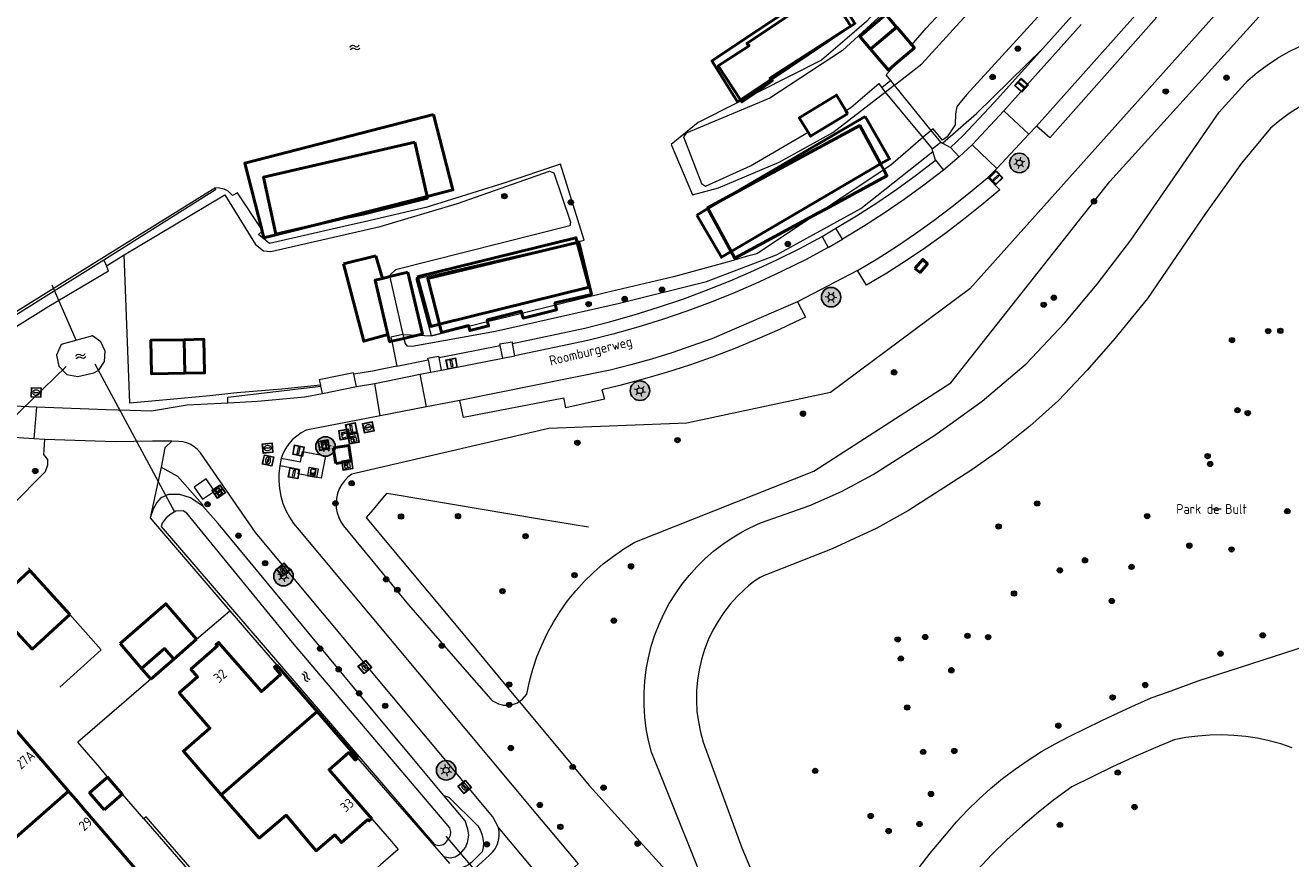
# Model space of a CAD drawing. Header units: metres. Extents: x 94279 to 96109, y 461866 to 463040.
# Tile 14 of 175: x 94689 to 94819, y 462377 to 462463. Entities that reach past the tile are written whole.
import ezdxf
from ezdxf.enums import TextEntityAlignment as Align

# ---------------------------------------------------------------- set-up
doc = ezdxf.new("R2010")
doc.units = ezdxf.units.M
doc.layers.get('0').update_dxf_attribs({"linetype": 'CONTINUOUS'})
for name, color, linetype, lineweight in [('B-WE-OV-LICHTMAST', 252, 'CONTINUOUS', 25), ('B_BEBOUWINGSGRENS_0', 132, 'CONTINUOUS', 50), ('B_LUIFEL_1', 132, 'CONTINUOUS', 50), ('B_OPSTAL_0', 132, 'CONTINUOUS', 50), ('B_OPSTAL_1', 132, 'CONTINUOUS', 50), ('B_TUSSENMUUR_0', 132, 'CONTINUOUS', 50), ('B_WOONBOOT_LIJN_0', 132, 'CONTINUOUS', 50), ('G_GRENS_ALGEMEEN_0', 251, 'CONTINUOUS', 13), ('K_DUIKER_LIJN_-1', 251, 'CONTINUOUS', 13), ('K_KUNSTWERKGRENS_0', 251, 'CONTINUOUS', 13), ('K_KUNSTWERKGRENS_1', 251, 'CONTINUOUS', 13), ('Q_BOOM_0', 251, 'CONTINUOUS', 13), ('Q_BRANDKRAAN_0', 251, 'CONTINUOUS', 13), ('Q_CAI-KAST_0', 251, 'CONTINUOUS', 13), ('Q_ELEKTRAKAST_0', 251, 'CONTINUOUS', 13), ('Q_GASKAST_0', 251, 'CONTINUOUS', 13), ('Q_KOLK_0', 251, 'CONTINUOUS', 13), ('Q_LICHTMAST_0', 251, 'CONTINUOUS', 13), ('Q_PAAL_STEEN_0', 251, 'CONTINUOUS', 13), ('Q_STRAATNAAMBORD_0', 251, 'CONTINUOUS', 13), ('Q_VERKEERSBORDPAAL_0', 251, 'CONTINUOUS', 13), ('Q_WATERLEIDINGPUT_0', 251, 'CONTINUOUS', 13), ('S_GBKN_SYMBOOL_WATER_0', 251, 'CONTINUOUS', 13), ('T_CULTUURGRENS_0', 251, 'CONTINUOUS', 13), ('T_HAAG_0', 251, 'CONTINUOUS', 13), ('T_HEK_LIJN_0', 251, 'CONTINUOUS', 13), ('T_MUUR_30CM_0', 251, 'CONTINUOUS', 13), ('T_WALBESCHERMING_0', 251, 'CONTINUOUS', 13), ('V_WEGGRENS_0', 251, 'CONTINUOUS', 13), ('W_WALBESCHERMING_LIJN_0', 251, 'CONTINUOUS', 13), ('W_WATERGRENS_0', 251, 'CONTINUOUS', 13), ('Z_GBKN_HUISNUMMER_0', 251, 'CONTINUOUS', 13), ('Z_STRAATNAAM_0', 251, 'CONTINUOUS', 13), ('Z_TERREINNAAM_0', 251, 'CONTINUOUS', 13)]:
    doc.layers.add(name, color=color, linetype=linetype, lineweight=lineweight)
doc.styles.get("Standard").update_dxf_attribs({"font": 'isocp.shx'})

# ---------------------------------------------------------------- blocks, each defined once
blk = doc.blocks.new('Q_VERKEERSBORDPAAL')
for points in [[(-0.5, 0.5), (0.5, 0.5), (0.5, -0.5), (-0.5, -0.5)], [(-0.08, 0.33), (0.07, 0.33), (0.07, -0.33), (-0.08, -0.33)]]:
    blk.add_lwpolyline(points, close=True)
blk.add_lwpolyline([(-0.44, 0.46), (0.44, 0.46, -0.414214), (0.46, 0.44), (0.46, -0.44, -0.414214), (0.44, -0.46), (-0.44, -0.46, -0.414214), (-0.46, -0.44), (-0.46, 0.44), (-0.46, 0.44), (-0.46, 0.45), (-0.46, 0.45), (-0.46, 0.45), (-0.46, 0.45), (-0.46, 0.45), (-0.46, 0.45), (-0.46, 0.46), (-0.46, 0.46), (-0.46, 0.46), (-0.45, 0.46), (-0.45, 0.46), (-0.45, 0.46), (-0.45, 0.46), (-0.45, 0.46), (-0.45, 0.46), (-0.44, 0.46), (-0.44, 0.46)], format="xyb")
blk = doc.blocks.new('Q_LICHTMAST')
for points in [[(-0.26, 0.15), (-0.52, 0.3)], [(0, 0.3), (0, 0.6)], [(0.26, 0.15), (0.52, 0.3)], [(-0.26, -0.15), (-0.52, -0.3)], [(0, -0.3), (0, -0.6)], [(0.26, -0.15), (0.52, -0.3)]]:
    blk.add_lwpolyline(points)
blk.add_circle((0, 0), 0.3)
blk = doc.blocks.new('Q_PAAL_STEEN')
for points in [[(-0.5, 0.5), (0.5, 0.5), (0.5, -0.5), (-0.5, -0.5)], [(-0.08, 0.33), (0.07, 0.33), (0.07, -0.33), (-0.08, -0.33)]]:
    blk.add_lwpolyline(points, close=True)
blk.add_lwpolyline([(-0.44, 0.46), (0.44, 0.46, -0.414214), (0.46, 0.44), (0.46, -0.44, -0.414214), (0.44, -0.46), (-0.44, -0.46, -0.414214), (-0.46, -0.44), (-0.46, 0.44), (-0.46, 0.44), (-0.46, 0.45), (-0.46, 0.45), (-0.46, 0.45), (-0.46, 0.45), (-0.46, 0.45), (-0.46, 0.45), (-0.46, 0.46), (-0.46, 0.46), (-0.46, 0.46), (-0.45, 0.46), (-0.45, 0.46), (-0.45, 0.46), (-0.45, 0.46), (-0.45, 0.46), (-0.45, 0.46), (-0.44, 0.46), (-0.44, 0.46)], format="xyb")
blk = doc.blocks.new('Q_KOLK')
blk.add_lwpolyline([(-0.5, 0.5), (0.5, 0.5), (0.5, -0.5), (-0.5, -0.5)], close=True)
for points in [[(-0.44, 0.46), (0.44, 0.46, -0.414214), (0.46, 0.44), (0.46, -0.44, -0.414214), (0.44, -0.46), (-0.44, -0.46, -0.414214), (-0.46, -0.44), (-0.46, 0.44, -0.414214), (-0.44, 0.46)], [(-0.34, 0.1, 0.380426), (-0.28, -0.18)], [(-0.01, 0.27, 0.240218), (-0.34, 0.1)], [(-0.19, 0.04, 0.853344), (-0.19, -0.03)], [(0.33, 0.11, 0.240191), (-0.01, 0.27)], [(0.18, -0.03, 0.849746), (0.18, 0.04)], [(0.27, -0.18, 0.380426), (0.33, 0.11)], [(-0.28, -0.18, 0.148452), (0.01, -0.26)], [(0.01, -0.26, 0.131742), (0.27, -0.18)]]:
    blk.add_lwpolyline(points, format="xyb")
for points in [[(-0.19, 0.04), (0.18, 0.04)], [(0.18, -0.03), (-0.19, -0.03)]]:
    blk.add_lwpolyline(points)
blk = doc.blocks.new('Q_WATERLEIDINGPUT')
blk.add_lwpolyline([(-0.5, 0.5), (0.5, 0.5), (0.5, -0.5), (-0.5, -0.5)], close=True)
for points in [[(-0.44, 0.46), (0.44, 0.46, -0.414214), (0.46, 0.44), (0.46, -0.44, -0.414214), (0.44, -0.46), (-0.44, -0.46, -0.414214), (-0.46, -0.44), (-0.46, 0.44), (-0.46, 0.44), (-0.46, 0.45), (-0.46, 0.45), (-0.46, 0.45), (-0.46, 0.45), (-0.46, 0.45), (-0.46, 0.45), (-0.46, 0.46), (-0.46, 0.46), (-0.46, 0.46), (-0.45, 0.46), (-0.45, 0.46), (-0.45, 0.46), (-0.45, 0.46), (-0.45, 0.46), (-0.45, 0.46), (-0.44, 0.46), (-0.44, 0.46)], [(-0.34, 0.1, 0.380426), (-0.28, -0.18)], [(-0.01, 0.27, 0.240218), (-0.34, 0.1)], [(-0.19, 0.04, 0.853344), (-0.19, -0.03)], [(0.33, 0.11, 0.240191), (-0.01, 0.27)], [(0.18, -0.03, 0.849746), (0.18, 0.04)], [(0.27, -0.18, 0.380426), (0.33, 0.11)], [(-0.28, -0.18, 0.148452), (0.01, -0.26)], [(0.01, -0.26, 0.131742), (0.27, -0.18)]]:
    blk.add_lwpolyline(points, format="xyb")
for points in [[(-0.19, 0.04), (0.18, 0.04)], [(0.18, -0.03), (-0.19, -0.03)]]:
    blk.add_lwpolyline(points)
blk = doc.blocks.new('Q_BRANDKRAAN')
blk.add_lwpolyline([(-0.5, 0.5), (0.5, 0.5), (0.5, -0.5), (-0.5, -0.5)], close=True)
for points in [[(-0.44, 0.46), (0.44, 0.46, -0.414214), (0.46, 0.44), (0.46, -0.44, -0.414214), (0.44, -0.46), (-0.44, -0.46, -0.414214), (-0.46, -0.44), (-0.46, 0.44), (-0.46, 0.44), (-0.46, 0.45), (-0.46, 0.45), (-0.46, 0.45), (-0.46, 0.45), (-0.46, 0.45), (-0.46, 0.45), (-0.46, 0.46), (-0.46, 0.46), (-0.46, 0.46), (-0.45, 0.46), (-0.45, 0.46), (-0.45, 0.46), (-0.45, 0.46), (-0.45, 0.46), (-0.45, 0.46), (-0.44, 0.46), (-0.44, 0.46)], [(-0.34, 0.1, 0.380426), (-0.28, -0.18)], [(-0.01, 0.27, 0.240218), (-0.34, 0.1)], [(-0.19, 0.04, 0.853344), (-0.19, -0.03)], [(0.33, 0.11, 0.240191), (-0.01, 0.27)], [(0.18, -0.03, 0.849746), (0.18, 0.04)], [(0.27, -0.18, 0.380426), (0.33, 0.11)], [(-0.28, -0.18, 0.148452), (0.01, -0.26)], [(0.01, -0.26, 0.131742), (0.27, -0.18)]]:
    blk.add_lwpolyline(points, format="xyb")
for points in [[(-0.19, 0.04), (0.18, 0.04)], [(0.18, -0.03), (-0.19, -0.03)]]:
    blk.add_lwpolyline(points)
blk = doc.blocks.new('Q_GASKAST')
blk.add_lwpolyline([(-0.44, 0.46), (0.44, 0.46, -0.414214), (0.46, 0.44), (0.46, -0.44, -0.414214), (0.44, -0.46), (-0.44, -0.46, -0.414214), (-0.46, -0.44), (-0.46, 0.44), (-0.46, 0.44), (-0.46, 0.44), (-0.46, 0.45), (-0.46, 0.45), (-0.46, 0.45), (-0.46, 0.45), (-0.46, 0.45), (-0.46, 0.45), (-0.46, 0.45), (-0.45, 0.46), (-0.45, 0.46), (-0.45, 0.46), (-0.45, 0.46), (-0.45, 0.46), (-0.45, 0.46), (-0.44, 0.46), (-0.44, 0.46), (-0.44, 0.46)], format="xyb")
blk.add_lwpolyline([(-0.44, 0.46), (0.44, 0.46, -0.414214), (0.46, 0.44), (0.46, -0.44, -0.414214), (0.44, -0.46), (-0.44, -0.46, -0.414214), (-0.46, -0.44), (-0.46, 0.44), (-0.46, 0.44), (-0.46, 0.44), (-0.46, 0.45), (-0.46, 0.45), (-0.46, 0.45), (-0.46, 0.45), (-0.46, 0.45), (-0.46, 0.45), (-0.46, 0.45), (-0.45, 0.46), (-0.45, 0.46), (-0.45, 0.46), (-0.45, 0.46), (-0.45, 0.46), (-0.45, 0.46), (-0.44, 0.46), (-0.44, 0.46), (-0.44, 0.46)], format="xyb")
for points in [[(-0.26, 0.26), (0.25, 0.26), (0.25, 0.18), (-0.26, 0.18)], [(-0.26, 0.26), (-0.26, 0.18), (0.25, 0.18), (0.25, 0.26)], [(-0.26, 0.1), (0.25, 0.1), (0.25, -0.33), (-0.26, -0.33)], [(-0.26, 0.1), (-0.26, -0.33), (0.25, -0.33), (0.25, 0.1)]]:
    blk.add_lwpolyline(points, close=True)
blk.add_circle((-0.17, -0.04), 0.0354)
blk.add_circle((-0.17, -0.04), 0.0354)
blk = doc.blocks.new('Q_CAI-KAST')
for points in [[(-0.5, 0.5), (0.5, 0.5), (0.5, -0.5), (-0.5, -0.5)], [(-0.26, 0.26), (0.25, 0.26), (0.25, 0.19), (-0.26, 0.19)], [(-0.26, 0.11), (0.25, 0.11), (0.25, -0.33), (-0.26, -0.33)]]:
    blk.add_lwpolyline(points, close=True)
blk.add_lwpolyline([(-0.44, 0.46), (0.44, 0.46, -0.414214), (0.46, 0.44), (0.46, -0.44, -0.414214), (0.44, -0.46), (-0.44, -0.46, -0.414214), (-0.46, -0.44), (-0.46, 0.44), (-0.46, 0.44), (-0.46, 0.45), (-0.46, 0.45), (-0.46, 0.45), (-0.46, 0.45), (-0.46, 0.45), (-0.46, 0.45), (-0.46, 0.46), (-0.46, 0.46), (-0.46, 0.46), (-0.45, 0.46), (-0.45, 0.46), (-0.45, 0.46), (-0.45, 0.46), (-0.45, 0.46), (-0.45, 0.46), (-0.44, 0.46), (-0.44, 0.46)], format="xyb")
blk.add_circle((-0.18, -0.03), 0.0354)
blk = doc.blocks.new('Q_ELEKTRAKAST')
for points in [[(-0.5, 0.5), (0.5, 0.5), (0.5, -0.5), (-0.5, -0.5)], [(-0.26, 0.26), (0.25, 0.26), (0.25, 0.19), (-0.26, 0.19)], [(-0.26, 0.11), (0.25, 0.11), (0.25, -0.33), (-0.26, -0.33)]]:
    blk.add_lwpolyline(points, close=True)
blk.add_lwpolyline([(-0.44, 0.46), (0.44, 0.46, -0.414214), (0.46, 0.44), (0.46, -0.44, -0.414214), (0.44, -0.46), (-0.44, -0.46, -0.414214), (-0.46, -0.44), (-0.46, 0.44), (-0.46, 0.44), (-0.46, 0.45), (-0.46, 0.45), (-0.46, 0.45), (-0.46, 0.45), (-0.46, 0.45), (-0.46, 0.45), (-0.46, 0.46), (-0.46, 0.46), (-0.46, 0.46), (-0.45, 0.46), (-0.45, 0.46), (-0.45, 0.46), (-0.45, 0.46), (-0.45, 0.46), (-0.45, 0.46), (-0.44, 0.46), (-0.44, 0.46)], format="xyb")
blk.add_lwpolyline([(-0.18, 0, -1), (-0.18, -0.07, -1)], format="xyb", close=True)
blk.add_lwpolyline([(0.04, 0.09), (-0.06, -0.11), (0.04, -0.11), (-0.06, -0.31)])
blk = doc.blocks.new('Q_STRAATNAAMBORD')
for points in [[(-0.5, 0.5), (0.5, 0.5), (0.5, -0.5), (-0.5, -0.5)], [(-0.37, 0.22), (0.36, 0.22), (0.36, -0.21), (-0.37, -0.21)]]:
    blk.add_lwpolyline(points, close=True)
for points in [[(-0.44, 0.46), (0.44, 0.46, -0.414214), (0.46, 0.44), (0.46, -0.44, -0.414214), (0.44, -0.46), (-0.44, -0.46, -0.414214), (-0.46, -0.44), (-0.46, 0.44), (-0.46, 0.44), (-0.46, 0.45), (-0.46, 0.45), (-0.46, 0.45), (-0.46, 0.45), (-0.46, 0.45), (-0.46, 0.45), (-0.46, 0.46), (-0.46, 0.46), (-0.46, 0.46), (-0.45, 0.46), (-0.45, 0.46), (-0.45, 0.46), (-0.45, 0.46), (-0.45, 0.46), (-0.45, 0.46), (-0.44, 0.46), (-0.44, 0.46)], [(-0.29, 0.16), (0.28, 0.16, -0.414214), (0.3, 0.14), (0.3, -0.13, -0.414214), (0.28, -0.16), (-0.29, -0.16, -0.414214), (-0.31, -0.13), (-0.31, 0.14), (-0.31, 0.14), (-0.31, 0.14), (-0.31, 0.14), (-0.31, 0.15), (-0.31, 0.15), (-0.31, 0.15), (-0.3, 0.15), (-0.3, 0.15), (-0.3, 0.15), (-0.3, 0.16), (-0.3, 0.16), (-0.3, 0.16), (-0.3, 0.16), (-0.29, 0.16), (-0.29, 0.16), (-0.29, 0.16), (-0.29, 0.16), (-0.29, 0.16)]]:
    blk.add_lwpolyline(points, format="xyb")
blk = doc.blocks.new('WATERSYMBOOL')
for points in [[(-0.5, 0.15), (-0.44, 0.21), (-0.31, 0.27), (-0.19, 0.27), (-0.06, 0.21), (0, 0.15), (0.06, 0.09), (0.19, 0.02), (0.31, 0.02), (0.44, 0.09), (0.5, 0.15)], [(-0.5, -0.15), (-0.44, -0.09), (-0.31, -0.02), (-0.19, -0.02), (-0.06, -0.09), (0, -0.15), (0.06, -0.21), (0.19, -0.27), (0.31, -0.27), (0.44, -0.21), (0.5, -0.15)]]:
    blk.add_lwpolyline(points)
blk = doc.blocks.new('Q_BOOM')
for radius in [0.27, 0.18, 0.09]:
    blk.add_circle((0, 0), radius)
blk = doc.blocks.new('LM')
at = {"linetype": 'ByBlock'}
h = blk.add_hatch(color=256, dxfattribs=at)
h.dxf.hatch_style = 1
edge = h.paths.add_edge_path()
edge.add_arc((0, 0), 1, 0, 360)
blk.add_circle((0, 0), 1, dxfattribs=at)

msp = doc.modelspace()

# ---------------------------------------------------------------- linework, layer by layer
at = {"layer": 'B_BEBOUWINGSGRENS_0'}
for p, q in [((94773.26, 462453.67), (94773.06, 462454)), ((94724.86, 462439.08), (94721.52, 462438.26)), ((94725.52, 462436.78), (94724.86, 462439.08)), ((94705.25, 462427.05), (94705.19, 462430.49)), ((94698.6, 462399.32), (94700.81, 462396.78)), ((94704.11, 462397.73), (94706.46, 462399.77)), ((94718.83, 462392.35), (94714.69, 462397.12)), ((94722.97, 462387.58), (94718.83, 462392.35)), ((94693.3, 462384.2), (94687.73, 462390.64))]:
    msp.add_line(p, q, dxfattribs=at)
for points in [[(94779.84, 462460.73), (94778.29, 462462.55), (94775.62, 462460.28), (94777.44, 462458.15), (94778.15, 462458.76)], [(94778.15, 462458.76), (94780.11, 462460.43), (94779.84, 462460.73)], [(94773.06, 462454), (94772.1, 462455.58), (94768.3, 462453.25), (94769.21, 462451.76)], [(94769.21, 462451.76), (94769.46, 462451.35), (94773.26, 462453.67)], [(94721.52, 462438.26), (94723.61, 462430.34), (94726.09, 462431.02)], [(94780.16, 462437.8), (94780.7, 462437.39), (94781.45, 462438.26), (94780.97, 462438.72), (94780.16, 462437.8)], [(94726.09, 462431.02), (94724.77, 462436.59), (94725.52, 462436.78)], [(94705.19, 462430.49), (94701.76, 462430.43), (94701.82, 462426.99), (94705.25, 462427.05)], [(94693.45, 462402.32), (94689.34, 462406.83), (94685.74, 462403.51)], [(94685.74, 462403.51), (94685.45, 462403.25), (94685.8, 462402.87), (94689.59, 462398.76), (94693.45, 462402.32)], [(94706.46, 462399.77), (94705.5, 462400.87), (94703.29, 462403.41), (94698.6, 462399.32)], [(94714.69, 462397.12), (94714.44, 462396.91), (94715.08, 462396.14), (94713.1, 462394.4), (94708.71, 462399.44), (94708.46, 462399.22), (94708.59, 462399.08), (94705.87, 462396.7), (94706.56, 462395.91), (94704.68, 462394.28), (94707.83, 462390.66), (94705.1, 462388.29), (94708.99, 462383.83)], [(94700.81, 462396.78), (94703.16, 462398.82), (94704.11, 462397.73)], [(94724.42, 462381.36), (94720.05, 462386.39), (94722.06, 462388.14), (94722.73, 462387.38), (94722.97, 462387.58)], [(94700.16, 462376.26), (94694.74, 462382.53), (94694.09, 462383.29), (94693.49, 462383.98), (94693.3, 462384.2)], [(94708.99, 462383.83), (94712.88, 462379.37), (94715.63, 462381.72), (94718.74, 462378.08), (94720.63, 462379.7), (94721.31, 462378.92), (94724.04, 462381.28), (94724.17, 462381.14), (94724.42, 462381.36)]]:
    msp.add_lwpolyline(points, dxfattribs=at)
at = {"layer": 'B_LUIFEL_1'}
for p, q in [((94726.29, 462436.96), (94725.52, 462436.78)), ((94728.12, 462437.4), (94726.29, 462436.96)), ((94726.48, 462430.33), (94727.72, 462430.62)), ((94727.72, 462430.62), (94729.13, 462430.95)), ((94701.77, 462395.69), (94704.11, 462397.73)), ((94700.81, 462396.78), (94701.77, 462395.69))]:
    msp.add_line(p, q, dxfattribs=at)
for points in [[(94778.28, 462462.55), (94777.18, 462463.85), (94774.52, 462461.57), (94775.62, 462460.28), (94778.28, 462462.55)], [(94729.13, 462430.95), (94729.62, 462431.07), (94728.12, 462437.4)], [(94705.25, 462427.05), (94707.28, 462427.09), (94707.21, 462430.53), (94705.19, 462430.49)], [(94726.09, 462431.02), (94726.26, 462430.28), (94726.48, 462430.33)], [(94696.98, 462382.27), (94698.83, 462383.87), (94697.32, 462385.61), (94695.48, 462384.01), (94696.98, 462382.27)]]:
    msp.add_lwpolyline(points, dxfattribs=at)
at = {"layer": 'B_OPSTAL_0'}
msp.add_line((94720.47, 462419.4), (94720.74, 462417.79), dxfattribs=at)
msp.add_lwpolyline([(94720.74, 462417.79), (94722.33, 462418.03), (94722.06, 462419.65), (94720.47, 462419.4)], dxfattribs=at)
at = {"layer": 'B_OPSTAL_1'}
for p, q in [((94773.24, 462462.43), (94773.25, 462462.43)), ((94762.27, 462455.09), (94762.33, 462455)), ((94730.1, 462445.18), (94728.86, 462450.76)), ((94776.96, 462447.91), (94776.63, 462448.51)), ((94758.92, 462443.93), (94761.3, 462439.53))]:
    msp.add_line(p, q, dxfattribs=at)
for points in [[(94773.6, 462462.66), (94771.17, 462466.39), (94762.93, 462460.88), (94763.15, 462460.63), (94759.98, 462458.59), (94762.27, 462455.09)], [(94773.25, 462462.43), (94773.6, 462462.66), (94773.6, 462462.66)], [(94765.4, 462457.18), (94765.29, 462457.32), (94773.24, 462462.43)], [(94763.49, 462455.59), (94764.09, 462456.02), (94765.52, 462457.05), (94765.4, 462457.18)], [(94762.33, 462455), (94762.41, 462454.87), (94763.49, 462455.59)], [(94776.63, 462448.51), (94774.5, 462452.45), (94760.91, 462445.1)], [(94728.86, 462450.76), (94713.33, 462447.16), (94714.58, 462441.31), (94718.56, 462442.25)], [(94770.28, 462443.5), (94771, 462443.89), (94777.29, 462447.3), (94776.96, 462447.91)], [(94718.56, 462442.25), (94721.84, 462443.03), (94723.53, 462443.38), (94730.14, 462445.01), (94730.1, 462445.18)], [(94760.91, 462445.1), (94758.88, 462444), (94758.92, 462443.93)], [(94761.3, 462439.53), (94761.67, 462438.84), (94770.28, 462443.5)], [(94745.51, 462440.47), (94730.18, 462436.78), (94731.38, 462432.08)], [(94743.28, 462434.04), (94743.22, 462434.26), (94746.97, 462435.13), (94745.66, 462440.51), (94745.51, 462440.47)], [(94736.32, 462432.32), (94736.28, 462432.54), (94739.75, 462433.42), (94739.82, 462433.19)], [(94739.82, 462433.19), (94739.96, 462432.7), (94743.4, 462433.57), (94743.28, 462434.04)], [(94731.38, 462432.08), (94731.6, 462431.22), (94734.36, 462431.93), (94734.38, 462431.84)], [(94734.38, 462431.84), (94734.49, 462431.42), (94736.41, 462431.9), (94736.32, 462432.32)]]:
    msp.add_lwpolyline(points, dxfattribs=at)
at = {"layer": 'B_TUSSENMUUR_0'}
for p, q in [((94718.83, 462392.35), (94708.99, 462383.83)), ((94685.65, 462377.47), (94693.3, 462384.2))]:
    msp.add_line(p, q, dxfattribs=at)
at = {"layer": 'B_WOONBOOT_LIJN_0'}
for p, q in [((94773.25, 462462.43), (94773.6, 462462.66)), ((94765.4, 462457.18), (94773.25, 462462.43)), ((94762.27, 462455.09), (94765.4, 462457.18)), ((94761.97, 462454.89), (94762.27, 462455.09)), ((94775.04, 462453.37), (94760.91, 462445.1)), ((94761.3, 462439.53), (94776.63, 462448.51)), ((94718.56, 462442.25), (94730.1, 462445.18)), ((94760.91, 462445.1), (94758.92, 462443.93)), ((94758.92, 462443.93), (94757.78, 462443.26)), ((94713.15, 462441.8), (94713.19, 462441.63)), ((94745.51, 462440.47), (94745.49, 462440.53)), ((94729.1, 462436.93), (94729.15, 462436.78))]:
    msp.add_line(p, q, dxfattribs=at)
for points in [[(94773.6, 462462.66), (94774.01, 462462.93), (94771.36, 462467.14), (94759.33, 462459.1), (94761.97, 462454.89)], [(94730.77, 462453.58), (94711.4, 462448.59), (94713.15, 462441.8)], [(94730.1, 462445.18), (94732.76, 462445.85), (94730.77, 462453.58)], [(94776.63, 462448.51), (94777.57, 462449.05), (94775.04, 462453.37)], [(94757.78, 462443.26), (94760.31, 462438.95), (94761.3, 462439.53)], [(94713.19, 462441.63), (94713.37, 462440.93), (94718.56, 462442.25)], [(94745.49, 462440.53), (94745.38, 462440.95), (94729.1, 462436.93)], [(94731.38, 462432.08), (94746.75, 462435.88), (94745.51, 462440.47)], [(94729.15, 462436.78), (94730.48, 462431.86), (94731.38, 462432.08)]]:
    msp.add_lwpolyline(points, dxfattribs=at)
at = {"layer": 'G_GRENS_ALGEMEEN_0'}
for p, q in [((94791.86, 462451.58), (94788.56, 462448.06)), ((94770.65, 462441.08), (94772.03, 462441.92)), ((94731.33, 462428.65), (94737.6, 462429.88)), ((94737.87, 462428.6), (94737.6, 462429.88)), ((94726.99, 462427.78), (94730.22, 462428.43)), ((94730.22, 462428.43), (94730.46, 462427.15)), ((94731.6, 462427.38), (94731.33, 462428.65)), ((94722.85, 462425.68), (94722.58, 462426.95)), ((94719.19, 462425.71), (94719.16, 462425.84)), ((94719.36, 462424.97), (94719.19, 462425.71)), ((94702.82, 462417.41), (94701.69, 462412.23)), ((94701.69, 462412.23), (94702.24, 462411.56)), ((94706.46, 462399.77), (94709.86, 462402.7))]:
    msp.add_line(p, q, dxfattribs=at)
for points in [[(94708.34, 462446.05), (94708.4, 462445.86), (94696.93, 462438.66)], [(94696.93, 462438.66), (94690.75, 462434.78), (94676.93, 462426.15), (94667.08, 462419.87), (94648.38, 462408.63), (94631.04, 462398.32), (94629.64, 462397.52)], [(94737.6, 462429.88), (94737.57, 462430.05), (94738.82, 462430.27), (94738.86, 462430.1)], [(94730.22, 462428.43), (94730.19, 462428.58), (94731.29, 462428.81), (94731.33, 462428.65)], [(94709.65, 462424.03), (94709.65, 462424.59), (94719.19, 462425.71)], [(94687.48, 462413.47), (94690.96, 462416.99), (94691.19, 462417.66), (94691.18, 462418.21), (94690.79, 462418.73), (94690.8, 462419.19), (94690.87, 462420.24)], [(94703.92, 462420.1), (94703.18, 462419.4), (94702.82, 462417.41)], [(94715.15, 462418.33), (94717.12, 462417.96), (94717.31, 462419.01), (94719.67, 462418.57), (94719.25, 462416.3), (94716.89, 462416.74), (94716.97, 462417.17), (94714.98, 462417.54)], [(94701.03, 462381.36), (94697.77, 462385.15), (94697.11, 462385.9), (94696.52, 462386.6), (94694.26, 462389.22)], [(94711.38, 462369.93), (94701.28, 462381.57), (94701.03, 462381.36)], [(94701.03, 462381.36), (94713.8, 462366.64), (94714.06, 462366.85)], [(94724.42, 462381.36), (94726.45, 462379.02), (94727.15, 462378.21), (94725.31, 462376.65), (94724.71, 462376.08)], [(94732.86, 462376.25), (94732.69, 462376.09), (94733, 462375.9), (94733.34, 462375.77), (94733.7, 462375.72), (94734.07, 462375.74), (94734.42, 462375.84), (94734.74, 462376.02), (94735.02, 462376.26), (94736.52, 462377.61), (94736.83, 462377.93), (94737.09, 462378.29), (94737.29, 462378.7), (94737.43, 462379.12), (94737.5, 462379.56), (94737.51, 462380.01), (94737.45, 462380.46)]]:
    msp.add_lwpolyline(points, dxfattribs=at)
at = {"layer": 'K_DUIKER_LIJN_-1'}
for p, q in [((94694.09, 462430.43), (94691.62, 462436.08)), ((94693.07, 462427.74), (94682.31, 462417.31)), ((94696.03, 462428.02), (94704.2, 462412.82)), ((94741.7, 462368.28), (94732.05, 462379.58))]:
    msp.add_line(p, q, dxfattribs=at)
at = {"layer": 'K_KUNSTWERKGRENS_0'}
msp.add_line((94707.45, 462416.21), (94706.21, 462415.36), dxfattribs=at)
msp.add_lwpolyline([(94706.21, 462415.36), (94707.05, 462414.12), (94708.29, 462414.97), (94707.45, 462416.21)], dxfattribs=at)
at = {"layer": 'K_KUNSTWERKGRENS_1'}
for p, q in [((94777.68, 462457.07), (94776.76, 462456.32)), ((94776.76, 462456.32), (94777.11, 462455.89)), ((94778.06, 462456.61), (94777.68, 462457.07)), ((94781.83, 462451.95), (94778.06, 462456.61)), ((94777.11, 462455.89), (94780.97, 462451.23)), ((94780.97, 462451.23), (94781.93, 462450.06)), ((94782.81, 462450.74), (94781.83, 462451.95)), ((94781.93, 462450.06), (94782.81, 462450.74))]:
    msp.add_line(p, q, dxfattribs=at)
at = {"layer": 'T_CULTUURGRENS_0'}
for p, q in [((94696.93, 462438.66), (94697.2, 462438.08)), ((94697.2, 462438.08), (94699.03, 462439.2)), ((94727.63, 462431.02), (94727.72, 462430.62)), ((94727.63, 462431.02), (94729.13, 462430.95)), ((94729.13, 462430.95), (94730.55, 462430.89)), ((94707.05, 462413.58), (94707.08, 462413.41)), ((94731.84, 462383.74), (94732.34, 462383.58))]:
    msp.add_line(p, q, dxfattribs=at)
for points in [[(94816.16, 462469.67), (94785.78, 462435.7), (94771.51, 462425.07), (94756.76, 462421.94), (94742.6, 462421.4), (94722.39, 462416.69), (94721.99, 462416.38), (94721.64, 462416.02), (94721.34, 462415.62), (94721.1, 462415.18), (94720.93, 462414.71), (94720.81, 462414.22), (94720.77, 462413.72), (94720.79, 462413.22), (94720.88, 462412.73), (94721.04, 462412.25), (94721.26, 462411.8), (94721.54, 462411.39)], [(94739.56, 462393.39), (94739.9, 462393.62), (94740.33, 462394.14), (94740.6, 462395.43), (94740.95, 462396.7), (94741.37, 462397.95), (94741.87, 462399.17), (94742.43, 462400.36), (94743.07, 462401.51), (94743.77, 462402.63), (94744.53, 462403.7), (94745.36, 462404.72), (94746.24, 462405.7), (94747.18, 462406.62), (94748.17, 462407.49), (94749.22, 462408.29), (94750.3, 462409.04), (94751.43, 462409.72), (94769.79, 462417.01), (94783.86, 462426.07), (94800.16, 462446.7), (94819.09, 462467.64)], [(94782.99, 462450.64), (94786.49, 462453.69), (94793.28, 462460.35)], [(94727.72, 462430.62), (94727.84, 462430.1), (94728.04, 462429.87), (94728.58, 462429.84), (94737.11, 462431.38), (94749.86, 462434.23), (94758.77, 462436.47), (94765.97, 462439.18), (94774.62, 462443.96), (94782.01, 462449.79)], [(94629.64, 462397.52), (94630.11, 462396.64), (94648.9, 462407.78), (94667.61, 462419.02), (94677.46, 462425.3), (94691.28, 462433.93), (94697.43, 462437.55), (94697.2, 462438.08)], [(94702.82, 462417.41), (94704.48, 462416.48), (94707.05, 462413.58)], [(94707.08, 462413.41), (94705.82, 462414.27), (94704.73, 462414.61), (94703.58, 462414.6), (94702.79, 462414.27), (94702.37, 462413.8), (94702.01, 462413.12), (94701.69, 462412.23)], [(94731.84, 462383.74), (94723.02, 462394.26), (94708.68, 462411.63), (94707.08, 462413.41)], [(94721.54, 462411.39), (94728.19, 462403.29), (94733.72, 462396.96), (94736.64, 462393.62)], [(94736.64, 462393.62), (94736.82, 462393.47), (94737.45, 462393.13), (94737.86, 462393.03), (94737.92, 462393.02), (94738.65, 462393.02), (94739.37, 462393.25), (94739.56, 462393.39)], [(94731.78, 462377.49), (94732.46, 462377.34), (94732.99, 462377.45), (94733.55, 462377.79), (94734.05, 462378.42), (94734.25, 462378.91), (94734.38, 462379.66), (94734.27, 462380.3), (94734.02, 462381.13), (94731.84, 462383.74)], [(94732.34, 462383.58), (94735.32, 462380.62), (94735.55, 462380.22), (94735.72, 462379.79), (94735.83, 462379.34), (94735.88, 462378.88), (94735.85, 462378.42), (94735.76, 462377.96), (94734.67, 462376.86), (94734.35, 462376.63), (94734, 462376.46), (94733.63, 462376.33), (94733.25, 462376.27), (94732.86, 462376.25)]]:
    msp.add_lwpolyline(points, dxfattribs=at)
at = {"layer": 'T_HAAG_0'}
msp.add_line((94699.62, 462423.97), (94699.03, 462439.2), dxfattribs=at)
at = {"layer": 'T_HEK_LIJN_0'}
msp.add_line((94689.2, 462407.11), (94693.45, 462402.32), dxfattribs=at)
for points in [[(94746.68, 462411.26), (94741.64, 462412.1), (94726.63, 462414.6), (94725.93, 462414.72), (94725.52, 462414.23), (94724.56, 462413.08), (94723.86, 462412.25), (94724.28, 462411.74), (94733.42, 462400.77), (94739.02, 462394.05), (94739.56, 462393.39)], [(94693.45, 462402.32), (94696.67, 462398.68), (94692.43, 462394.87)], [(94739.56, 462393.39), (94746.78, 462384.73), (94758.75, 462371.5)]]:
    msp.add_lwpolyline(points, dxfattribs=at)
at = {"layer": 'T_MUUR_30CM_0'}
for p, q in [((94711.78, 462400.46), (94714.69, 462397.12)), ((94701.77, 462395.69), (94694.26, 462389.22)), ((94722.97, 462387.58), (94725.86, 462384.25))]:
    msp.add_line(p, q, dxfattribs=at)
at = {"layer": 'T_WALBESCHERMING_0'}
for p, q in [((94702.24, 462411.56), (94709.86, 462402.7)), ((94709.86, 462402.7), (94711.78, 462400.46)), ((94725.86, 462384.25), (94731.78, 462377.49)), ((94731.31, 462378.63), (94731.77, 462378.73)), ((94731.78, 462377.49), (94732.42, 462376.76))]:
    msp.add_line(p, q, dxfattribs=at)
msp.add_lwpolyline([(94731.77, 462378.73), (94732.03, 462378.91), (94732.34, 462379.33), (94732.5, 462379.66), (94732.55, 462380.01), (94732.43, 462380.43), (94716.29, 462399.44), (94705.44, 462412.69), (94705.09, 462412.94), (94704.34, 462412.9), (94703.8, 462412.6), (94703.34, 462412.21), (94702.91, 462411.67), (94702.81, 462411.32)], dxfattribs=at)
at = {"layer": 'V_WEGGRENS_0'}
for p, q in [((94792.62, 462452.39), (94803.61, 462464.7)), ((94797.23, 462462.8), (94789.29, 462453.95)), ((94793.28, 462460.35), (94796.25, 462463.66)), ((94789.29, 462453.95), (94786.02, 462450.49)), ((94791.86, 462451.58), (94789.29, 462453.95)), ((94792.62, 462452.39), (94791.86, 462451.58)), ((94763.28, 462448.33), (94769.21, 462451.76)), ((94783.81, 462450.2), (94785.12, 462451.43)), ((94782.01, 462449.79), (94781.93, 462450.06)), ((94782.28, 462448.91), (94782.01, 462449.79)), ((94782.81, 462450.74), (94782.99, 462450.64)), ((94782.99, 462450.64), (94783.81, 462450.2)), ((94784.71, 462449.25), (94783.81, 462450.2)), ((94786.02, 462450.49), (94784.71, 462449.25)), ((94786.02, 462450.49), (94788.56, 462448.06)), ((94782.28, 462448.91), (94783.08, 462447.88)), ((94784.71, 462449.25), (94783.08, 462447.88)), ((94788.56, 462448.06), (94787.65, 462447.13)), ((94772.74, 462440.81), (94772.03, 462441.92)), ((94770.65, 462441.08), (94771.27, 462439.93)), ((94771.27, 462439.93), (94772.74, 462440.81)), ((94726.29, 462436.96), (94726.27, 462436.92)), ((94726.27, 462436.92), (94727.63, 462431.02)), ((94774.27, 462437.58), (94768.1, 462434.37)), ((94726.48, 462430.33), (94726.99, 462427.78)), ((94739.1, 462428.83), (94738.86, 462430.1)), ((94731.6, 462427.38), (94737.87, 462428.6)), ((94737.87, 462428.6), (94739.1, 462428.83)), ((94724.74, 462426), (94729.4, 462426.94)), ((94729.4, 462426.94), (94730.46, 462427.15)), ((94730.04, 462423.61), (94729.4, 462426.94)), ((94730.46, 462427.15), (94731.6, 462427.38)), ((94719.36, 462424.97), (94722.85, 462425.68)), ((94722.85, 462425.68), (94724.74, 462426)), ((94725.3, 462422.68), (94724.74, 462426)), ((94733.47, 462424.27), (94730.04, 462423.61)), ((94690.02, 462423.62), (94689.76, 462420.32)), ((94725.3, 462422.68), (94717.69, 462421.2)), ((94730.04, 462423.61), (94725.3, 462422.68)), ((94690.87, 462420.24), (94689.76, 462420.32)), ((94704.63, 462420.05), (94703.92, 462420.1)), ((94742.75, 462374.14), (94737.45, 462380.46))]:
    msp.add_line(p, q, dxfattribs=at)
for points in [[(94794.4, 462484.8), (94785.64, 462473.48), (94779.27, 462466.15), (94772.73, 462460.14), (94765.28, 462455.25), (94756.7, 462451.67), (94756.42, 462451.28), (94758.25, 462446.5), (94758.67, 462446.23), (94763.28, 462448.33)], [(94779.84, 462460.73), (94781.3, 462462.44), (94788.93, 462470.6), (94789.99, 462469.75)], [(94803.61, 462464.7), (94804.96, 462463.52), (94793.99, 462451.2), (94792.62, 462452.39)], [(94758.41, 462375.06), (94754.55, 462384.69), (94753.14, 462388.2), (94752.84, 462389.38), (94752.6, 462390.58), (94752.45, 462391.79), (94752.37, 462393.01), (94752.37, 462394.24), (94752.44, 462395.46), (94752.59, 462396.67), (94752.81, 462397.87), (94753.11, 462399.06), (94753.48, 462400.22), (94753.91, 462401.32), (94754.4, 462402.39), (94754.96, 462403.43), (94755.58, 462404.43), (94756.25, 462405.39), (94756.99, 462406.31), (94757.78, 462407.19), (94758.62, 462408.02), (94759.5, 462408.79), (94760.44, 462409.51), (94761.41, 462410.17), (94762.42, 462410.77), (94762.81, 462410.98), (94763.21, 462411.18), (94763.6, 462411.38), (94764, 462411.56), (94764.41, 462411.73), (94769.38, 462413.5), (94772.63, 462414.93), (94775.88, 462416.65), (94782.22, 462420.71), (94787.05, 462424.17), (94791.58, 462428.03), (94795.51, 462432.19), (94798.87, 462436.2), (94802.3, 462440.71), (94811.39, 462453.84), (94814.31, 462457.06), (94815.28, 462457.89), (94816.3, 462458.66), (94817.37, 462459.37), (94818.48, 462460.01), (94819.63, 462460.57)], [(94785.12, 462451.43), (94788.3, 462454.8), (94793.28, 462460.35)], [(94777.68, 462457.07), (94777.22, 462457.66), (94777.51, 462458), (94778.15, 462458.76)], [(94773.06, 462454), (94773.58, 462454.3), (94776.46, 462456.77), (94776.76, 462456.32)], [(94819.6, 462454.33), (94818.57, 462453.68), (94817.59, 462452.96), (94816.65, 462452.19), (94813.66, 462448.59), (94809.99, 462443.43), (94804.02, 462434.73)], [(94772.03, 462441.92), (94774.16, 462443.2), (94776.25, 462444.54), (94778.3, 462445.94), (94780.31, 462447.39), (94782.28, 462448.91)], [(94699.03, 462439.2), (94709.36, 462445.36), (94712.5, 462440.25), (94713.31, 462439.6), (94714.06, 462439.54), (94725.29, 462442.1), (94733.23, 462444.45), (94742.67, 462447.79), (94743.1, 462447.62), (94744.83, 462442.56), (94744.74, 462442.17), (94726.88, 462437.65), (94726.36, 462437.18), (94726.29, 462436.96)], [(94783.08, 462447.88), (94781.09, 462446.35), (94779.07, 462444.88), (94777, 462443.46), (94774.89, 462442.1), (94772.74, 462440.81)], [(94787.65, 462447.13), (94788.87, 462445.87), (94787.04, 462444.31), (94785.16, 462442.81), (94783.24, 462441.36), (94781.29, 462439.96), (94779.3, 462438.61), (94777.27, 462437.32), (94775.21, 462436.08), (94774.27, 462437.58)], [(94774.27, 462437.58), (94776.28, 462438.79), (94778.26, 462440.06), (94780.21, 462441.38), (94782.12, 462442.75), (94784, 462444.16), (94785.84, 462445.62), (94787.65, 462447.13)], [(94738.86, 462430.1), (94746.3, 462431.67), (94748.84, 462432.32), (94751.36, 462433.03), (94753.86, 462433.81), (94756.34, 462434.65), (94758.79, 462435.56), (94761.22, 462436.54), (94763.62, 462437.58), (94766, 462438.68), (94768.34, 462439.85), (94770.65, 462441.08)], [(94771.27, 462439.93), (94768.92, 462438.69), (94766.55, 462437.51), (94764.15, 462436.39), (94761.71, 462435.34), (94759.25, 462434.35), (94756.76, 462433.43), (94754.25, 462432.57), (94751.72, 462431.78), (94749.17, 462431.06), (94746.6, 462430.41), (94739.1, 462428.83)], [(94768.1, 462434.37), (94768.93, 462432.8), (94767.84, 462432.29), (94766.25, 462431.54), (94763.98, 462430.54), (94761.69, 462429.6), (94759.37, 462428.71), (94757.03, 462427.89), (94754.66, 462427.13), (94752.28, 462426.44), (94749.88, 462425.8), (94748.03, 462425.34), (94748.06, 462425.24), (94748.3, 462424.4), (94744.34, 462423.49), (94744.16, 462424.4), (94744.14, 462424.5), (94733.84, 462422.52), (94733.47, 462424.27)], [(94768.1, 462434.37), (94767.15, 462433.96), (94759.33, 462430.59), (94757.27, 462429.85), (94755.21, 462429.16), (94753.12, 462428.51), (94751.02, 462427.92), (94748.9, 462427.38), (94733.47, 462424.27)], [(94804.02, 462434.73), (94800.68, 462430.6), (94797.82, 462427.35), (94794.89, 462424.27), (94791.97, 462421.62), (94788.87, 462419.17), (94785.89, 462417.08), (94779.5, 462412.99), (94776.26, 462411.16), (94771.68, 462409.05), (94765.41, 462406.58), (94764.71, 462406.3), (94764.27, 462406.09), (94763.85, 462405.84), (94763.45, 462405.56), (94763.07, 462405.25), (94762.71, 462404.92), (94761.93, 462404.17), (94761.21, 462403.37), (94760.55, 462402.52), (94759.96, 462401.63), (94759.42, 462400.69), (94758.96, 462399.72), (94758.57, 462398.72), (94758.25, 462397.69), (94758.01, 462396.65), (94757.84, 462395.58), (94757.75, 462394.51), (94757.74, 462393.44), (94757.8, 462392.36), (94757.94, 462391.3), (94758.16, 462390.24), (94758.45, 462389.21), (94762.41, 462378.38), (94765.56, 462370.89)], [(94727.63, 462431.02), (94726.4, 462430.74), (94726.48, 462430.33)], [(94726.99, 462427.78), (94724.52, 462427.28), (94722.58, 462426.95)], [(94722.58, 462426.95), (94722.55, 462427.09), (94719.04, 462426.37), (94719.16, 462425.84)], [(94719.16, 462425.84), (94715.19, 462425.42), (94710.59, 462425.03), (94707.8, 462424.74), (94704.12, 462424.4), (94699.62, 462423.97)], [(94469.59, 462311.45), (94477.74, 462315.53), (94500, 462327.13), (94558.2, 462357.08), (94587.26, 462372.26), (94618.43, 462389.22), (94634, 462398.02), (94676.42, 462423.12), (94678.15, 462423.73), (94679.83, 462424.04), (94690.02, 462423.62)], [(94690.02, 462423.62), (94697.19, 462423.32), (94699.65, 462423.26), (94701.83, 462423.21), (94705.48, 462423.82), (94709.65, 462424.03)], [(94709.65, 462424.03), (94712.72, 462424.19), (94717.55, 462424.64), (94719.36, 462424.97)], [(94717.69, 462421.2), (94717.19, 462420.94), (94716.73, 462420.61), (94716.31, 462420.24), (94715.93, 462419.82), (94715.61, 462419.35), (94715.35, 462418.85), (94715.15, 462418.33)], [(94689.76, 462420.32), (94687.19, 462420.5), (94683.09, 462420.78), (94681.98, 462420.71), (94680.87, 462420.57), (94679.77, 462420.38), (94678.68, 462420.12), (94677.61, 462419.8), (94676.56, 462419.42), (94675.53, 462418.99), (94674.53, 462418.49), (94672.78, 462417.45), (94639.32, 462397.5), (94604.38, 462377.97)], [(94703.92, 462420.1), (94701.93, 462420.07), (94698.1, 462420.02), (94690.87, 462420.24)], [(94737.45, 462380.46), (94736.85, 462381.55), (94712.49, 462410.72), (94706.84, 462418.88), (94706.82, 462418.91), (94706.54, 462419.24), (94706.22, 462419.52), (94705.86, 462419.75), (94705.47, 462419.91), (94705.05, 462420.01), (94704.63, 462420.05)], [(94714.98, 462417.54), (94714.89, 462416.78), (94714.88, 462416), (94714.95, 462415.22), (94715.09, 462414.45), (94715.31, 462413.7), (94715.61, 462412.97), (94715.98, 462412.28), (94716.41, 462411.63), (94716.99, 462410.94), (94741.28, 462381.9), (94745.61, 462376.73), (94744.35, 462375.57)], [(94715.15, 462418.33), (94714.99, 462417.56), (94714.98, 462417.54)], [(94780.15, 462375.78), (94781.74, 462377.82), (94783.39, 462379.82), (94784.44, 462381.05), (94785.55, 462382.23), (94786.71, 462383.37), (94787.91, 462384.45), (94789.16, 462385.48), (94790.45, 462386.46), (94791.78, 462387.38), (94793.15, 462388.25), (94794.56, 462389.06), (94795.99, 462389.8), (94797.67, 462390.62), (94799.34, 462391.43), (94801.03, 462392.22), (94802.72, 462393), (94804.41, 462393.77), (94806.08, 462394.35), (94809.22, 462395.49), (94824.79, 462400.52)], [(94818.88, 462388.64), (94817.71, 462389.03), (94816.52, 462389.35), (94815.32, 462389.61), (94814.1, 462389.79), (94812.88, 462389.91), (94811.65, 462389.96), (94810.41, 462389.93), (94809.19, 462389.84), (94807.97, 462389.68), (94806.76, 462389.45), (94804.63, 462388.55), (94802.52, 462387.63), (94800.42, 462386.67), (94798.34, 462385.67), (94796.27, 462384.65), (94794.53, 462383.38), (94792.83, 462382.04), (94791.19, 462380.65), (94789.59, 462379.19), (94788.05, 462377.68), (94786.57, 462376.11)]]:
    msp.add_lwpolyline(points, dxfattribs=at)
at = {"layer": 'W_WALBESCHERMING_LIJN_0'}
for p, q in [((94763.49, 462455.59), (94762.33, 462455)), ((94771.74, 462451.75), (94777.11, 462455.89)), ((94729.15, 462436.78), (94745.49, 462440.53)), ((94739.82, 462433.19), (94736.32, 462432.32)), ((94743.28, 462434.04), (94739.82, 462433.19))]:
    msp.add_line(p, q, dxfattribs=at)
for points in [[(94834.73, 462540.07), (94823.88, 462531.05), (94809.73, 462519.68), (94793.35, 462507.11), (94802.36, 462495.63), (94783.77, 462472.65), (94783.21, 462472.03), (94782.38, 462471.11), (94775.18, 462463.11), (94773.69, 462461.84), (94770.56, 462459.15), (94764.16, 462455.92), (94763.49, 462455.59)], [(94778.06, 462456.61), (94780.86, 462458.77), (94787.63, 462466.25), (94789.88, 462469.05), (94790.24, 462469.49)], [(94794.25, 462465.22), (94785.45, 462455.6), (94784.65, 462454.61), (94784.45, 462454.36), (94784.34, 462453.64)], [(94777.11, 462455.89), (94777.15, 462455.91), (94778.02, 462456.58), (94778.06, 462456.61)], [(94762.33, 462455), (94761.78, 462454.72), (94757.91, 462452.77), (94755.15, 462450.5)], [(94784.34, 462453.64), (94784.29, 462452.52), (94783.48, 462451.29), (94782.99, 462450.94), (94782.02, 462452.11), (94781.84, 462451.96), (94781.83, 462451.95)], [(94755.15, 462450.5), (94757.33, 462445.34), (94760, 462446.07), (94766.24, 462448.69), (94771.74, 462451.75)], [(94780.97, 462451.23), (94777.69, 462448.4), (94777.4, 462448.21), (94776.96, 462447.91)], [(94781.83, 462451.95), (94781, 462451.25), (94780.97, 462451.23)], [(94745.49, 462440.53), (94746.24, 462440.7), (94743.81, 462448.48), (94737.87, 462446.52), (94729.98, 462444.04), (94723.67, 462442.59), (94722, 462442.21), (94713.95, 462440.37), (94712.81, 462441.28), (94713.19, 462441.63)], [(94776.96, 462447.91), (94770.97, 462443.96), (94770.28, 462443.5)], [(94629.52, 462397.72), (94630.5, 462398.39), (94637.06, 462402.45), (94652.95, 462411.72), (94666.45, 462419.92), (94677.98, 462427.2), (94692.38, 462436.15), (94708.34, 462446.05)], [(94713.15, 462441.8), (94710.64, 462445.55), (94710.13, 462445.27), (94709.71, 462445.71), (94709.28, 462445.92), (94708.82, 462446.04), (94708.34, 462446.05)], [(94770.28, 462443.5), (94769.48, 462442.98), (94766.37, 462440.92), (94763.93, 462439.3), (94762.86, 462439.01), (94761.52, 462438.63), (94759.54, 462438.08), (94755.39, 462436.95), (94748.4, 462435.31), (94743.28, 462434.04)], [(94713.19, 462441.63), (94713.24, 462441.67), (94713.15, 462441.8)], [(94730.55, 462430.89), (94729, 462436.74), (94729.15, 462436.78)], [(94730.55, 462430.89), (94734.36, 462431.83), (94734.38, 462431.84)], [(94736.32, 462432.32), (94736.27, 462432.31), (94734.38, 462431.84)]]:
    msp.add_lwpolyline(points, dxfattribs=at)
at = {"layer": 'W_WATERGRENS_0'}
msp.add_line((94734.38, 462431.84), (94730.55, 462430.89), dxfattribs=at)
for points in [[(94694.28, 462426.7), (94695.91, 462427.08), (94696.41, 462427.36), (94697.01, 462428.25), (94697.09, 462429.31), (94696.64, 462430.28), (94695.77, 462430.9), (94692.56, 462429.99), (94692.09, 462428.91)], [(94692.09, 462428.91), (94692.31, 462427.76), (94693.13, 462426.93), (94694.28, 462426.7)], [(94702.81, 462411.32), (94730.87, 462378.73), (94731.31, 462378.63)]]:
    msp.add_lwpolyline(points, dxfattribs=at)
at = {"layer": 'Z_TERREINNAAM_0'}
msp.add_line((94810.6, 462413.13), (94811.6, 462413.13), dxfattribs=at)

# ---------------------------------------------------------------- block references
at = {"layer": 'B-WE-OV-LICHTMAST'}
for p in [(94790.88, 462448.62), (94771.56, 462434.85), (94751.95, 462425.26), (94719.68, 462419.54), (94715.37, 462406.24), (94732.06, 462386.33)]:
    msp.add_blockref('LM', p, dxfattribs=at)
at = {"layer": 'Q_BOOM_0'}
for p, rotation in [((94790.72, 462460.34), 47.57109194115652), ((94788.13, 462457.44), 47.57109194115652), ((94812.13, 462457.36), 47.89723426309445), ((94805.9, 462455.95), 48.18998980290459), ((94738.04, 462445.21), 19.50256087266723), ((94744.85, 462444.57), 107.3439653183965), ((94798.54, 462444.69), 51.68363690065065), ((94767.12, 462440.31), 28.94084840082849), ((94754.21, 462435.62), 14.10579182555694), ((94746.68, 462434.14), 12.60252598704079), ((94750.38, 462434.67), 14.10579182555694), ((94793.38, 462434.07), 51.68363690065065), ((94794.42, 462434.8), 50.05015674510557), ((94816.41, 462431.37), 55.58569915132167), ((94817.66, 462431.4), 55.58569915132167), ((94812.7, 462430.45), 55.58569915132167), ((94778.02, 462427.15), 36.68440627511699), ((94768.68, 462422.9), 11.98198853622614), ((94813.26, 462423.26), 50.96788392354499), ((94814.31, 462422.96), 50.96788392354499), ((94745.53, 462419.92), 2.211920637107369), ((94755.8, 462420.19), 2.211920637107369), ((94810.2, 462418.55), 48.7169866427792), ((94689.9, 462417.02), 45.35170415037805), ((94810.45, 462417.74), 48.7169866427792), ((94722.37, 462415.77), 45.6473823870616), ((94707.58, 462413.62), 131.9996797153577), ((94720.71, 462413.7), 92.62849962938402), ((94792.7, 462413.69), 35.06689466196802), ((94727.43, 462412.36), 129.4059404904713), ((94733.28, 462412.39), 13.11134489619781), ((94803.99, 462412.4), 42.22382324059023), ((94818.37, 462412.9), 17.88794145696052), ((94710.75, 462410.39), 129.5454335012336), ((94740.21, 462410.34), 47.83167704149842), ((94788.75, 462411.33), 32.56680589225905), ((94808.32, 462409.36), 17.88794145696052), ((94797.61, 462407.87), 35.06689466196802), ((94812.65, 462408.98), 17.88794145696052), ((94713.49, 462407.57), 129.5454335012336), ((94751.03, 462407.24), 34.38979167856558), ((94795.03, 462406.83), 35.06689466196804), ((94802.39, 462407.19), 20.04612042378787), ((94725.9, 462405.91), 129.4059404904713), ((94745.23, 462406.34), 47.83167704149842), ((94727.06, 462404.84), 129.4059404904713), ((94737.84, 462404.7), 57.84244324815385), ((94790.33, 462404.46), 32.56680589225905), ((94800.36, 462403.7), 24.36245301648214), ((94749.27, 462401.68), 68.74949449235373), ((94781.22, 462400), 24.81164631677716), ((94785.55, 462400.12), 32.3165664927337), ((94787.68, 462399.99), 29.87207833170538), ((94815.85, 462400.17), 17.88794145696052), ((94719.13, 462398.81), 129.5454335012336), ((94731.62, 462399.1), 131.1346038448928), ((94778.4, 462399.75), 24.81164631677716), ((94778.72, 462397.79), 24.81164631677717), ((94811.52, 462398.29), 17.8879414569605), ((94721.03, 462396.69), 129.5454335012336), ((94783.9, 462396.59), 34.73989837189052), ((94738.53, 462395.13), 77.99033259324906), ((94803.79, 462395.07), 24.36245301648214), ((94723.14, 462394.22), 129.9681027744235), ((94800.45, 462393.8), 24.8030834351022), ((94725.81, 462392.94), 129.8750623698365), ((94738.53, 462393.05), 0.3913585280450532), ((94779.36, 462392.77), 41.99772741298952), ((94794.88, 462390.9), 27.46689865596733), ((94738.7, 462388.61), 129.9189235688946), ((94784.2, 462388.3), 41.99772741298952), ((94781.01, 462388.22), 44.42481071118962), ((94745.05, 462386.68), 129.9189235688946), ((94769.93, 462386.27), 110.1066096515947), ((94800.97, 462386.1), 24.59815771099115), ((94748.22, 462384.55), 111.8436733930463), ((94781.81, 462383.89), 46.8508352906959), ((94741.68, 462382.78), 129.9189235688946), ((94802.7, 462382.56), 24.59815771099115), ((94743.78, 462380.53), 129.9121495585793), ((94775.63, 462381.64), 52.13083298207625), ((94780.63, 462380.82), 50.47736872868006), ((94795.04, 462380.73), 38.20791892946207), ((94777.46, 462380.1), 52.13083298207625), ((94736.24, 462378.74), 87.1499656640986), ((94751.71, 462378.8), 111.8434249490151)]:
    msp.add_blockref('Q_BOOM', p, dxfattribs=dict(at, rotation=rotation))
at = {"layer": 'Q_BRANDKRAAN_0', "rotation": 11.0112024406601}
msp.add_blockref('Q_BRANDKRAAN', (94724.08, 462421.5), dxfattribs=at)
at = {"layer": 'Q_CAI-KAST_0', "rotation": 8.74616226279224}
msp.add_blockref('Q_CAI-KAST', (94721.62, 462420.77), dxfattribs=at)
at = {"layer": 'Q_ELEKTRAKAST_0'}
for p, rotation in [((94722.56, 462420.36), 8.74616226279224), ((94721.92, 462417.66), 8.719098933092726)]:
    msp.add_blockref('Q_ELEKTRAKAST', p, dxfattribs=dict(at, rotation=rotation))
at = {"layer": 'Q_GASKAST_0', "rotation": 169.3642145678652}
msp.add_blockref('Q_GASKAST', (94718.39, 462416.88), dxfattribs=at)
at = {"layer": 'Q_KOLK_0', "rotation": 129.8750623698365}
for p in [(94715.35, 462406.91), (94723.72, 462396.93), (94733.96, 462384.63)]:
    msp.add_blockref('Q_KOLK', p, dxfattribs=at)
at = {"layer": 'Q_LICHTMAST_0'}
for p, rotation in [((94790.88, 462448.62), 46.79567566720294), ((94771.56, 462434.85), 27.50104097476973), ((94751.95, 462425.26), 14.80350178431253), ((94719.68, 462419.54), 99.34729369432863), ((94715.37, 462406.24), 129.8750623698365), ((94732.06, 462386.33), 129.8750623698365)]:
    msp.add_blockref('Q_LICHTMAST', p, dxfattribs=dict(at, rotation=rotation))
at = {"layer": 'Q_PAAL_STEEN_0'}
for p, rotation in [((94716.91, 462419.11), 169.3642145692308), ((94716.44, 462416.79), 169.3642145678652)]:
    msp.add_blockref('Q_PAAL_STEEN', p, dxfattribs=dict(at, rotation=rotation))
at = {"layer": 'Q_STRAATNAAMBORD_0'}
for p, rotation in [((94719.52, 462419.67), 99.34729369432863), ((94708.72, 462414.91), 124.1879107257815)]:
    msp.add_blockref('Q_STRAATNAAMBORD', p, dxfattribs=dict(at, rotation=rotation))
at = {"layer": 'Q_VERKEERSBORDPAAL_0'}
for p, rotation in [((94791.1, 462456.59), 48.10592158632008), ((94788.48, 462447.1), 134.1023091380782), ((94732.62, 462428.04), 11.09009953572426), ((94722.33, 462421.4), 11.0112024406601), ((94708.72, 462414.91), 124.1879107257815)]:
    msp.add_blockref('Q_VERKEERSBORDPAAL', p, dxfattribs=dict(at, rotation=rotation))
at = {"layer": 'Q_WATERLEIDINGPUT_0'}
for p, rotation in [((94689.99, 462425.07), 177.6395513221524), ((94713.74, 462419.37), 5.030675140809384), ((94713.79, 462418.1), 77.54258392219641)]:
    msp.add_blockref('Q_WATERLEIDINGPUT', p, dxfattribs=dict(at, rotation=rotation))
at = {"layer": 'S_GBKN_SYMBOOL_WATER_0'}
for p, rotation in [((94722.7, 462460.47), 13.04713106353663), ((94694.58, 462428.8), 15.8488750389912), ((94717.68, 462395.92), 130.3448407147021)]:
    msp.add_blockref('WATERSYMBOOL', p, dxfattribs=dict(at, rotation=rotation))

# ---------------------------------------------------------------- texts
at = {"layer": 'Z_GBKN_HUISNUMMER_0'}
for s, rotation, p in [('32', 41.1, (94708.87, 462396.01)), ('27A', 41.1, (94688.87, 462387.41)), ('33', 41, (94721.89, 462382.76)), ('29', 41, (94695.06, 462380.85))]:
    msp.add_text(s, height=1, rotation=rotation, dxfattribs=at).set_placement(p, align=Align.MIDDLE)
at = {"layer": 'Z_STRAATNAAM_0', "linetype": 'Continuous'}
msp.add_text('Roomburgerweg', height=1, rotation=13.5585, dxfattribs=at).set_placement((94746.93, 462429.19), align=Align.MIDDLE)
at = {"layer": 'Z_TERREINNAAM_0', "linetype": 'Continuous'}
msp.add_text('Park de Bult', height=1, rotation=360, dxfattribs=at).set_placement((94810.6, 462413.13), align=Align.MIDDLE)

doc.saveas('drawing.dxf')
